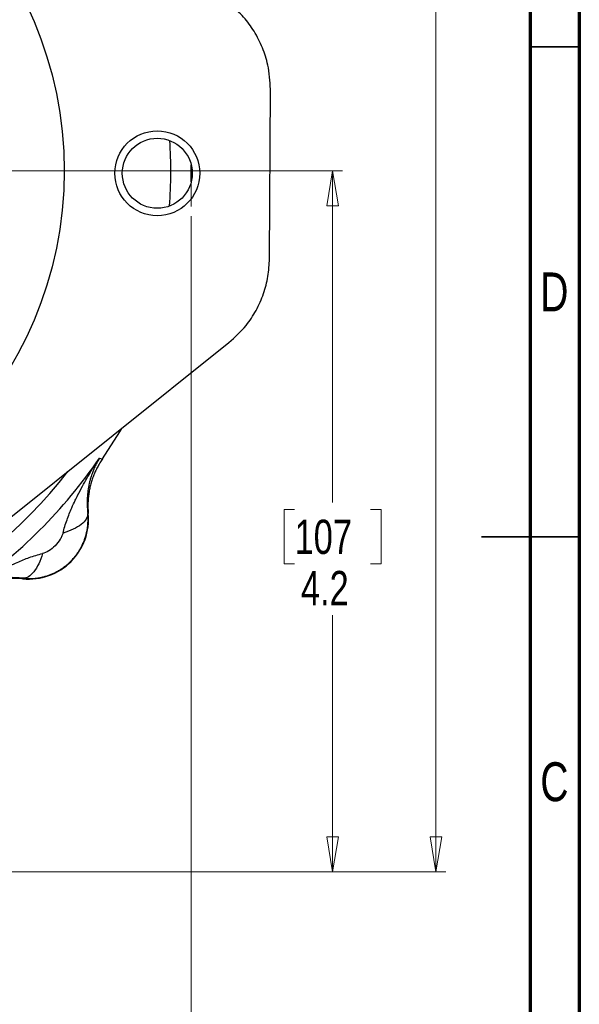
# Model space of a CAD drawing. Header units: inches. Extents: x 0.6 to 16.3, y 0.2 to 11.5.
# Tile 33 of 34: x 14.1 to 16.3, y 4 to 7.9. Entities that reach past the tile are written whole.
import ezdxf

# ---------------------------------------------------------------- set-up
doc = ezdxf.new("R2010")
doc.units = ezdxf.units.IN
doc.header["$MEASUREMENT"] = 0
doc.linetypes.add('CENTERX2', pattern=[0.8, 0.5, -0.1, 0.1, -0.1])
doc.styles.add('SLDTEXTSTYLE0', font='TXT', dxfattribs={"width": 0.75})
doc.dimstyles.new('SLDDIMSTYLE0', dxfattribs={"dimtxt": 0.137795, "dimasz": 0.14, "dimexe": 0, "dimexo": 0.0625, "dimgap": 0.034449, "dimtad": 0, "dimtih": 1, "dimtoh": 1, "dimdec": 1, "dimlfac": 1.5, "dimrnd": 1e-09, "dimzin": 12, "dimdsep": 46, "dimtxsty": 'SLDTEXTSTYLE0', "dimblk1": 'CLOSED', "dimblk2": 'CLOSED', "dimsah": 1, "dimcen": 0.09, "dimadec": 0, "dimazin": 3, "dimtfac": 1, "dimtdec": 1, "dimtofl": 0, "dimtmove": 0, "dimatfit": 3, "dimldrblk": 'CLOSED', "dimfxl": 0, "dimfrac": 2, "dimtolj": 1, "dimtzin": 12, "dimarcsym": 0})
doc.dimstyles.new('SLDDIMSTYLE1', dxfattribs={"dimtxt": 0.137795, "dimasz": 0.14, "dimexe": 0, "dimexo": 0.0625, "dimgap": 0.034449, "dimtad": 0, "dimdec": 1, "dimlfac": 1.5, "dimrnd": 1e-09, "dimzin": 12, "dimdsep": 46, "dimtxsty": 'SLDTEXTSTYLE0', "dimblk1": 'CLOSED', "dimblk2": 'CLOSED', "dimsah": 1, "dimcen": 0.09, "dimadec": 0, "dimazin": 3, "dimtfac": 1, "dimtdec": 1, "dimtofl": 0, "dimtmove": 0, "dimatfit": 3, "dimldrblk": 'CLOSED', "dimfxl": 0, "dimfrac": 2, "dimtolj": 1, "dimtzin": 12, "dimarcsym": 0})

# ---------------------------------------------------------------- blocks, each defined once
blk = doc.blocks.new('_Closed')
at = {"color": 0, "linetype": 'ByBlock', "lineweight": -2}
for p, q in [((-1, 0.166667), (0, 0)), ((-1, 0.166667), (-1, -0.166667)), ((0, 0), (-1, -0.166667)), ((0, 0), (-1, 0))]:
    blk.add_line(p, q, dxfattribs=at)
blk = doc.blocks.new('_D')
at = {"color": 7, "linetype": 'Continuous', "lineweight": 0}
for p, q in [((13.3177, 9.3699), (15.8016, 9.3699)), ((15.7622, 9.3699), (15.7622, 8.6283)), ((15.6095, 8.6003), (15.5675, 8.6003)), ((15.5675, 8.6003), (15.5675, 8.3815)), ((15.915, 8.6003), (15.9569, 8.6003)), ((15.9569, 8.6003), (15.9569, 8.3815)), ((15.5675, 8.3815), (15.6095, 8.3815)), ((15.9569, 8.3815), (15.915, 8.3815)), ((15.7622, 4.5002), (15.7622, 8.1754)), ((13.9715, 4.5002), (15.8016, 4.5002))]:
    blk.add_line(p, q, dxfattribs=at)
at = {"color": 7, "linetype": 'Continuous', "lineweight": 18, "xscale": 0.14, "yscale": 0.14}
for p, rotation in [((15.7622, 9.3699), 90.0000000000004), ((15.7622, 4.5002), 270.0000000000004)]:
    blk.add_blockref('_Closed', p, dxfattribs=dict(at, rotation=rotation))
at = {"color": 7, "linetype": 'Continuous', "lineweight": 18, "char_height": 0.1378, "attachment_point": 1, "style": 'SLDTEXTSTYLE0'}
for s, insert in [('186', (15.6095, 8.5592)), ('7.3', (15.635, 8.353))]:
    blk.add_mtext(s, dxfattribs=dict(at, insert=insert))
blk = doc.blocks.new('_D_1')
at = {"color": 7, "linetype": 'Continuous', "lineweight": 0}
for p, q in [((14.7793, 7.1346), (14.7793, 3.2632)), ((11.8927, 4.7001), (11.8927, 3.2632)), ((13.5284, 3.5011), (13.4864, 3.5011)), ((13.4864, 3.5011), (13.4864, 3.2823)), ((13.8339, 3.5011), (13.8759, 3.5011)), ((13.8759, 3.5011), (13.8759, 3.2823)), ((11.8927, 3.3026), (13.3656, 3.3026)), ((14.7793, 3.3026), (13.9967, 3.3026)), ((13.4864, 3.2823), (13.5284, 3.2823)), ((13.8759, 3.2823), (13.8339, 3.2823))]:
    blk.add_line(p, q, dxfattribs=at)
at = {"color": 7, "linetype": 'Continuous', "lineweight": 18, "xscale": 0.14, "yscale": 0.14, "rotation": 180.0000000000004}
blk.add_blockref('_Closed', (11.8927, 3.3026), dxfattribs=at)
at = {"color": 7, "linetype": 'Continuous', "lineweight": 18, "xscale": 0.14, "yscale": 0.14}
blk.add_blockref('_Closed', (14.7793, 3.3026), dxfattribs=at)
at = {"color": 7, "linetype": 'Continuous', "lineweight": 18, "char_height": 0.1378, "attachment_point": 1, "style": 'SLDTEXTSTYLE0'}
for s, insert in [('110', (13.5284, 3.4599)), ('4.3', (13.5539, 3.2538))]:
    blk.add_mtext(s, dxfattribs=dict(at, insert=insert))
blk = doc.blocks.new('_D_4')
at = {"color": 7, "linetype": 'Continuous', "lineweight": 0}
for p, q in [((13.1569, 7.3166), (15.3865, 7.3166)), ((15.3471, 7.3166), (15.3471, 5.9841)), ((15.1944, 5.9561), (15.1524, 5.9561)), ((15.1524, 5.9561), (15.1524, 5.7374)), ((15.4998, 5.9561), (15.5418, 5.9561)), ((15.5418, 5.9561), (15.5418, 5.7374)), ((15.1524, 5.7374), (15.1944, 5.7374)), ((15.5418, 5.7374), (15.4998, 5.7374)), ((15.3471, 4.5002), (15.3471, 5.5312)), ((13.9715, 4.5002), (15.3865, 4.5002))]:
    blk.add_line(p, q, dxfattribs=at)
at = {"color": 7, "linetype": 'Continuous', "lineweight": 18, "xscale": 0.14, "yscale": 0.14}
for p, rotation in [((15.3471, 7.3166, -0.3299), 90.0000000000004), ((15.3471, 4.5002, -0.3299), 270.0000000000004)]:
    blk.add_blockref('_Closed', p, dxfattribs=dict(at, rotation=rotation))
at = {"color": 7, "linetype": 'Continuous', "lineweight": 18, "char_height": 0.1378, "attachment_point": 1, "style": 'SLDTEXTSTYLE0'}
for s, insert in [('107', (15.1944, 5.915)), ('4.2', (15.2198, 5.7089))]:
    blk.add_mtext(s, dxfattribs=dict(at, insert=insert))

msp = doc.modelspace()

# ---------------------------------------------------------------- linework, layer by layer
at = {"color": 7, "linetype": 'Continuous', "lineweight": 70}
for p, q in [((16.3386, 11.4961), (16.3386, 0.1969)), ((16.1417, 11.2992), (16.1417, 0.3937))]:
    msp.add_line(p, q, dxfattribs=at)
at = {"color": 7, "linetype": 'Continuous', "lineweight": 35}
for p, q in [((16.1417, 7.815), (16.3386, 7.815)), ((16.3386, 5.8465), (15.9449, 5.8465)), ((16.1417, 5.8465), (16.3386, 5.8465))]:
    msp.add_line(p, q, dxfattribs=at)
at = {"color": 7, "linetype": 'Continuous', "lineweight": 25}
for p, q in [((15.0937, 6.9645), (15.0971, 7.645)), ((14.7788, 7.272), (14.7792, 7.3406)), ((13.9233, 5.8206), (14.9304, 6.6266)), ((14.4105, 6.1625), (14.4161, 6.1608)), ((14.4161, 6.1608), (14.4219, 6.159)), ((14.3633, 5.9399), (14.3654, 5.9398)), ((14.1028, 5.6772), (14.1027, 5.6793))]:
    msp.add_line(p, q, dxfattribs=at)
at = {"color": 7, "linetype": 'CENTERX2', "lineweight": 18}
msp.add_line((14.7793, 7.3166), (14.7793, 7.174), dxfattribs=at)
at = {"color": 7, "linetype": 'Continuous', "lineweight": 25, "flags": 128}
msp.add_lwpolyline([(14.4219, 6.159), (14.4915, 6.2682), (14.4995, 6.2817)], dxfattribs=at)
at = {"color": 7, "linetype": 'Continuous', "lineweight": 25}
for centre, radius in [((12.726, 7.3166), 1.5428), ((14.6426, 7.307), 0.1406)]:
    msp.add_circle(centre, radius, dxfattribs=at)
at = {"color": 7, "linetype": 'Continuous'}
msp.add_circle((14.6426, 7.307), 0.1706, dxfattribs=at)
at = {"color": 8, "linetype": 'Continuous', "lineweight": 25}
for start, end in [(355.887, 3.5391), (217.2178, 322.2083)]:
    msp.add_arc((12.726, 7.3166), 1.9709, start, end, dxfattribs=at)
at = {"color": 7, "linetype": 'Continuous', "lineweight": 25}
for centre, radius, start, end in [((12.726, 7.3166), 2.0419, 304.4163, 325.5837), ((14.1256, 5.917), 0.2409, 264.5811, 5.4189)]:
    msp.add_arc(centre, radius, start, end, dxfattribs=at)
for points, knots in [([(15.0971, 7.645), (15.0952, 7.6776), (15.0919, 7.7344), (15.0667, 7.8125), (15.0337, 7.8773), (14.9907, 7.9363), (14.9552, 7.9683), (14.9372, 7.9845)], [0, 0, 0, 0, 0.251927, 0.438574, 0.630634, 0.812808, 1, 1, 1, 1]), ([(14.9304, 6.6266), (14.9545, 6.6486), (14.9966, 6.6869), (15.0415, 6.7556), (15.0711, 6.822), (15.0899, 6.8925), (15.0924, 6.9403), (15.0937, 6.9645)], [0, 0, 0, 0, 0.251927, 0.438574, 0.630634, 0.812808, 1, 1, 1, 1]), ([(14.2638, 5.8612), (14.268, 5.8787), (14.2735, 5.8964), (14.2856, 5.9304), (14.2921, 5.9467), (14.3036, 5.9729), (14.3082, 5.9831), (14.3161, 5.9996), (14.3192, 6.0059), (14.3288, 6.0249), (14.3355, 6.0376), (14.3535, 6.0706), (14.3653, 6.0908), (14.3881, 6.1282), (14.3992, 6.1455), (14.4105, 6.1625)], [-1.669903, -1.669903, -1.669903, -1.669903, -1.373496, -1.373496, -1.106311, -1.106311, -0.939321, -0.939321, -0.834952, -0.834952, -0.626214, -0.626214, -0.292233, -0.292233, 0, 0, 0, 0]), ([(14.4105, 6.1625), (14.4089, 6.16), (14.4059, 6.1549), (14.4015, 6.1472), (14.3974, 6.1392), (14.3934, 6.1311), (14.3896, 6.1228), (14.3851, 6.1123), (14.3808, 6.1008), (14.3763, 6.0874), (14.3726, 6.0747), (14.3679, 6.0558), (14.3636, 6.0324), (14.3613, 6.0082), (14.3606, 5.9899), (14.3606, 5.977), (14.3611, 5.9643), (14.3619, 5.9521), (14.3629, 5.9439), (14.3633, 5.9399)], [0, 0, 0, 0, 0.042563, 0.085346, 0.12831, 0.171413, 0.214612, 0.257863, 0.333585, 0.386257, 0.453231, 0.513352, 0.646799, 0.76159, 0.814315, 0.864432, 0.912029, 0.95719, 1, 1, 1, 1]), ([(14.4219, 6.159), (14.4201, 6.1564), (14.4166, 6.151), (14.4115, 6.1428), (14.4067, 6.1345), (14.4021, 6.126), (14.3977, 6.1175), (14.3936, 6.1087), (14.3898, 6.0999), (14.3862, 6.091), (14.3828, 6.082), (14.3798, 6.0728), (14.377, 6.0636), (14.3744, 6.0543), (14.3722, 6.045), (14.3702, 6.0356), (14.3685, 6.0261), (14.367, 6.0166), (14.3658, 6.007), (14.3649, 5.9974), (14.3643, 5.9878), (14.364, 5.9782), (14.3639, 5.9686), (14.3641, 5.959), (14.3646, 5.9493), (14.3652, 5.9429), (14.3654, 5.9398)], [0, 0, 0, 0, 0.041668, 0.083337, 0.125006, 0.166675, 0.208344, 0.250014, 0.291682, 0.33335, 0.375017, 0.416682, 0.458346, 0.500009, 0.541672, 0.583335, 0.625, 0.666665, 0.708332, 0.75, 0.791667, 0.833335, 0.875002, 0.916669, 0.958334, 1, 1, 1, 1]), ([(14.1027, 5.6793), (14.1051, 5.6791), (14.11, 5.6786), (14.1172, 5.6782), (14.1245, 5.678), (14.1317, 5.6781), (14.139, 5.6784), (14.1462, 5.6788), (14.1535, 5.6795), (14.1607, 5.6805), (14.1678, 5.6816), (14.175, 5.683), (14.1821, 5.6846), (14.1891, 5.6864), (14.1961, 5.6884), (14.203, 5.6906), (14.2099, 5.6931), (14.2166, 5.6957), (14.2233, 5.6986), (14.2299, 5.7016), (14.2364, 5.7049), (14.2428, 5.7083), (14.2491, 5.712), (14.2553, 5.7158), (14.2614, 5.7198), (14.2673, 5.7241), (14.2731, 5.7284), (14.2788, 5.733), (14.2843, 5.7378), (14.2897, 5.7427), (14.2949, 5.7477), (14.2999, 5.7529), (14.3049, 5.7583), (14.3096, 5.7638), (14.3142, 5.7695), (14.3185, 5.7753), (14.3228, 5.7812), (14.3268, 5.7873), (14.3306, 5.7935), (14.3343, 5.7998), (14.3377, 5.8062), (14.341, 5.8127), (14.344, 5.8193), (14.3469, 5.826), (14.3495, 5.8327), (14.352, 5.8396), (14.3542, 5.8465), (14.3562, 5.8535), (14.358, 5.8605), (14.3596, 5.8676), (14.361, 5.8748), (14.3621, 5.8819), (14.3631, 5.8891), (14.3638, 5.8964), (14.3642, 5.9036), (14.3645, 5.9109), (14.3646, 5.9181), (14.3644, 5.9254), (14.364, 5.9326), (14.3635, 5.9375), (14.3633, 5.9399)], [0, 0, 0, 0, 0.01734, 0.034669, 0.051988, 0.069298, 0.086599, 0.103891, 0.121174, 0.138449, 0.155716, 0.172976, 0.190229, 0.207475, 0.224715, 0.241949, 0.259178, 0.276401, 0.293619, 0.310833, 0.328043, 0.34525, 0.362452, 0.379652, 0.39685, 0.414045, 0.431238, 0.44843, 0.46562, 0.48281, 0.5, 0.517189, 0.534379, 0.55157, 0.568761, 0.585955, 0.60315, 0.620347, 0.637547, 0.65475, 0.671956, 0.689166, 0.70638, 0.723598, 0.740822, 0.75805, 0.775284, 0.792524, 0.80977, 0.827023, 0.844283, 0.861551, 0.878826, 0.896109, 0.913401, 0.930702, 0.948011, 0.965331, 0.98266, 1, 1, 1, 1]), ([(14.2638, 5.8612), (14.2629, 5.8576), (14.2615, 5.8536), (14.2579, 5.8452), (14.251, 5.832), (14.2404, 5.8184), (14.2243, 5.8021), (14.2151, 5.795), (14.1974, 5.7843), (14.1888, 5.7807), (14.1814, 5.7789)], [0, 0, 0, 0, 0.125, 0.125, 0.25, 0.5, 0.5, 0.75, 0.75, 1, 1, 1, 1]), ([(13.8801, 5.6321), (13.8971, 5.6434), (13.9144, 5.6545), (13.9519, 5.6773), (13.972, 5.6891), (14.005, 5.7071), (14.0177, 5.7138), (14.0367, 5.7234), (14.0431, 5.7265), (14.0595, 5.7344), (14.0697, 5.739), (14.0959, 5.7505), (14.1122, 5.757), (14.1462, 5.7691), (14.1639, 5.7746), (14.1814, 5.7789)], [-0.001686, -0.001686, -0.001686, -0.001686, 0.290547, 0.290547, 0.624527, 0.624527, 0.833265, 0.833265, 0.937634, 0.937634, 1.104625, 1.104625, 1.371809, 1.371809, 1.668217, 1.668217, 1.668217, 1.668217]), ([(14.1027, 5.6793), (14.1002, 5.6796), (14.0951, 5.6802), (14.0875, 5.6809), (14.0798, 5.6814), (14.072, 5.6818), (14.064, 5.6819), (14.056, 5.682), (14.0478, 5.6818), (14.0327, 5.6811), (14.0101, 5.679), (13.9866, 5.6747), (13.9678, 5.67), (13.9543, 5.6661), (13.941, 5.6616), (13.9262, 5.6559), (13.9104, 5.6488), (13.8944, 5.6407), (13.8847, 5.6349), (13.8801, 5.6321)], [0, 0, 0, 0, 0.0267939, 0.0544142, 0.0828779, 0.1122015, 0.1424013, 0.1734935, 0.2054942, 0.2384195, 0.3545022, 0.4866567, 0.547538, 0.6137524, 0.6778285, 0.7421465, 0.8362973, 0.9224221, 1, 1, 1, 1]), ([(14.1028, 5.6772), (14.0997, 5.6774), (14.0933, 5.678), (14.0836, 5.6785), (14.074, 5.6787), (14.0644, 5.6786), (14.0548, 5.6783), (14.0452, 5.6777), (14.0356, 5.6768), (14.026, 5.6756), (14.0165, 5.6741), (14.007, 5.6724), (13.9976, 5.6704), (13.9883, 5.6682), (13.979, 5.6656), (13.9698, 5.6628), (13.9606, 5.6598), (13.9516, 5.6564), (13.9427, 5.6528), (13.9339, 5.649), (13.9251, 5.6449), (13.9166, 5.6405), (13.9081, 5.6359), (13.8998, 5.6311), (13.8916, 5.626), (13.8862, 5.6225), (13.8836, 5.6207)], [0, 0, 0, 0, 0.041666, 0.083331, 0.124998, 0.166665, 0.208333, 0.25, 0.291668, 0.333335, 0.375001, 0.416665, 0.458329, 0.499991, 0.541654, 0.583318, 0.624983, 0.66665, 0.708318, 0.749986, 0.791656, 0.833325, 0.874994, 0.916663, 0.958332, 1, 1, 1, 1])]:
    msp.add_open_spline(points, degree=3, knots=knots, dxfattribs=at)
for points in [[(14.3633, 5.9399), (14.3637, 5.9253), (14.3449, 5.8942), (14.2934, 5.8698), (14.2638, 5.8612)], [(14.1814, 5.7789), (14.1728, 5.7492), (14.1484, 5.6977), (14.1173, 5.6789), (14.1027, 5.6793)]]:
    msp.add_open_spline(points, degree=3, dxfattribs=at)

# ---------------------------------------------------------------- texts
at = {"color": 7, "linetype": 'Continuous', "lineweight": 0, "char_height": 0.1562, "attachment_point": 2, "style": 'SLDTEXTSTYLE0'}
for s, insert in [('D', (16.2383, 6.9084)), ('C', (16.2385, 4.9399))]:
    msp.add_mtext(s, dxfattribs=dict(at, insert=insert))

# ---------------------------------------------------------------- dimensions: what is measured, and where the dimension line sits
at = {"color": 7, "linetype": 'Continuous', "lineweight": 18}
for base, p1, picture, middle in [((15.7622, 4.5002), (13.2783, 9.3699), '_D', (15.7622, 8.4018)), ((15.3471, 4.5002), (13.1175, 7.3166), '_D_4', (15.3471, 5.7577))]:
    dim = msp.add_linear_dim(base=base, p1=p1, p2=(13.9321, 4.5002), angle=90, dimstyle='SLDDIMSTYLE0', dxfattribs=at)
    dim.commit()
    dim.dimension.update_dxf_attribs({"geometry": picture, "text_midpoint": middle, "dimtype": 160})
dim = msp.add_linear_dim(base=(11.8927, 3.3026), p1=(14.7793, 7.174), p2=(11.8927, 4.7395), dimstyle='SLDDIMSTYLE1', dxfattribs=at)
dim.commit()
dim.dimension.update_dxf_attribs({"geometry": '_D_1', "text_midpoint": (13.6812, 3.3026), "dimtype": 160})

doc.saveas('drawing.dxf')
